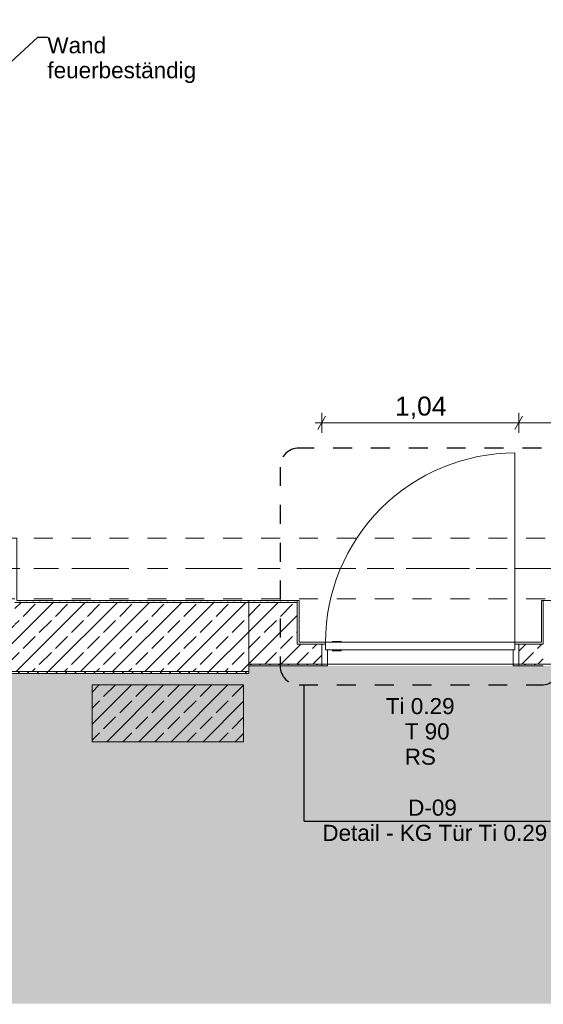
# Model space of a CAD drawing. Header units: metres. Extents: x -3.6 to 84.5, y -11 to 16.8.
# Tile 65 of 78: x 51.1 to 53.9, y -1.8 to 3.4. Entities that reach past the tile are written whole.
import ezdxf

# ---------------------------------------------------------------- set-up
doc = ezdxf.new("R2010")
doc.units = ezdxf.units.M
doc.header["$MEASUREMENT"] = 0
for name, pattern in [('Achse', [0.2, 0.1, -0.05, 0, -0.05]), ('Punktlinie eng', [0.0375, 0.0125, -0.025]), ('Strichlinie doppelt', [0.546806, 0.264583, -0.105833, 0.070556, -0.105833]), ('Untersicht', [0.1, 0.075, -0.025]), ('Wipeout_Contour', [1, 0, -1])]:
    doc.linetypes.add(name, pattern=pattern)
for name, color, linetype in [('152 - Bemaßung_ Beschriftung.Ausbau', 7, 'Continuous'), ('208 - Marker.Detail', 7, 'Continuous'), ('302 - Elemente.Schraffur', 7, 'Continuous'), ('451 - Universal.Achsen Raster', 7, 'Continuous'), ('603 - Struktur.Bodenplatte_ Decke Roh', 7, 'Continuous'), ('604 - Struktur.Wand Aussen', 7, 'Continuous'), ('607 - Struktur.Stütze', 7, 'Continuous'), ('608 - Struktur.Träger', 7, 'Continuous'), ('650 - Abdeckung.Fußboden Aufbau', 7, 'Continuous'), ('Neubau_653 - Abdeckung.TB Verkofferung', 7, 'Continuous')]:
    doc.layers.add(name, color=color, linetype=linetype)
doc.styles.add('ERSTELLTER_STIL_2', font='txt')
doc.dimstyles.new('ERSTELLTER_STIL__1', dxfattribs={"dimtxt": 0.1, "dimasz": 0.0532, "dimexe": 0.18, "dimexo": 0.0625, "dimgap": 0, "dimtad": 1, "dimtih": 1, "dimtoh": 1, "dimzin": 0, "dimdsep": 46, "dimtxsty": 'ERSTELLTER_STIL_2', "dimblk": 'ARROWHEAD_2', "dimblk1": 'ARROWHEAD_2', "dimblk2": 'ARROWHEAD_2', "dimcen": 0.09, "dimse1": 1, "dimse2": 1, "dimclrd": 7, "dimclre": 7, "dimclrt": 7, "dimazin": 0, "dimtfac": 1, "dimtdec": 4, "dimtmove": 0, "dimatfit": 3, "dimfxl": 1, "dimtolj": 1, "dimtzin": 0, "dimarcsym": 0})
doc.dimstyles.new('ERSTELLTER_STIL__2', dxfattribs={"dimtxt": 0.1, "dimasz": 0.0532, "dimexe": 0.18, "dimexo": 0.0625, "dimgap": 0, "dimtad": 1, "dimtih": 1, "dimtoh": 1, "dimzin": 0, "dimdsep": 46, "dimtxsty": 'ERSTELLTER_STIL_2', "dimblk": 'ARROWHEAD_2', "dimblk1": 'ARROWHEAD_2', "dimblk2": 'ARROWHEAD_2', "dimcen": 0.09, "dimse1": 1, "dimse2": 1, "dimclrd": 7, "dimclre": 7, "dimclrt": 7, "dimazin": 0, "dimtfac": 1, "dimtdec": 4, "dimtmove": 2, "dimatfit": 3, "dimfxl": 1, "dimtolj": 1, "dimtzin": 0, "dimarcsym": 0})
doc.dimstyles.new('ERSTELLTER_STIL__6', dxfattribs={"dimtxt": 0.18, "dimasz": 0.03648, "dimexe": 0.18, "dimexo": 0.0625, "dimgap": 0, "dimtad": 0, "dimtih": 1, "dimtoh": 1, "dimdec": 4, "dimzin": 0, "dimdsep": 46, "dimcen": 0.09, "dimadec": 0, "dimazin": 0, "dimtfac": 1, "dimtdec": 4, "dimtmove": 0, "dimatfit": 3, "dimldrblk": 'ARROWHEAD_11', "dimfxl": 1, "dimtolj": 1, "dimtzin": 0, "dimarcsym": 0})
pattern_1 = [(0, (0, 0), (0, 0.08660254), [0, -0.05]), (0, (0.025, 0.0433), (0, 0.08660254), [0, -0.05])]
pattern_2 = [(45, (0, 0), (-0.01767767, 0.01767767), [0, -0.025])]
pattern_3 = [(45, (0, 0), (-0.08485281, 0.08485281), []), (45, (-0.04243, 0.04243), (-0.08485281, 0.08485281), [0.09, -0.03])]

# ---------------------------------------------------------------- blocks, each defined once
blk = doc.blocks.new('ARROWHEAD_11')
at = {"color": 0, "linetype": 'Continuous', "lineweight": 0}
blk.add_line((0, 0), (-1, 0), dxfattribs=at)
at = {"color": 0, "linetype": 'Continuous', "lineweight": 0, "const_width": 0.25, "flags": 128}
blk.add_lwpolyline([(-0.125, 0, 1), (0.125, 0, 1)], format="xyb", close=True, dxfattribs=at)
blk = doc.blocks.new('*D51')
at = {"layer": '152 - Bemaßung_ Beschriftung.Ausbau', "color": 7, "linetype": 'Continuous', "lineweight": 5}
for p, q in [((-0.1048, -4.025), (-0.1452, -4.095)), ((-0.125, -4.1125), (-0.125, -4.0075)), ((0.0052, -4.025), (-0.0352, -4.095)), ((-0.015, -4.1125), (-0.015, -4.0075)), ((-0.1592, -4.06), (-0.125, -4.06)), ((-0.125, -4.06), (-0.015, -4.06)), ((-0.015, -4.06), (52.7, -4.06))]:
    blk.add_line(p, q, dxfattribs=at)
at = {"layer": '152 - Bemaßung_ Beschriftung.Ausbau', "color": 7, "lineweight": 5, "insert": (-0.1416, -4.0505), "char_height": 0.1, "attachment_point": 7, "style": 'ERSTELLTER_STIL_2'}
blk.add_mtext('\\A1;{\\pql;\\fArial|b0|i0|c0|p38;11}', dxfattribs=at)
blk = doc.blocks.new('ARROWHEAD_2')
at = {"color": 0, "linetype": 'Continuous', "lineweight": 0}
for p, q in [((0, 0), (-1, 0)), ((-0.378, -0.655), (0.378, 0.655))]:
    blk.add_line(p, q, dxfattribs=at)
blk = doc.blocks.new('*D52')
at = {"layer": '152 - Bemaßung_ Beschriftung.Ausbau', "color": 7, "linetype": 'Continuous', "lineweight": 5}
for p, q in [((0.0052, -4.025), (-0.0352, -4.095)), ((52.7202, -4.025), (52.6798, -4.095)), ((52.7, -4.1125), (52.7, -4.0075)), ((-0.015, -4.06), (52.7, -4.06))]:
    blk.add_line(p, q, dxfattribs=at)
at = {"layer": '152 - Bemaßung_ Beschriftung.Ausbau', "color": 7, "lineweight": 5, "insert": (26.1465, -4.0594), "char_height": 0.1, "attachment_point": 7, "style": 'ERSTELLTER_STIL_2'}
blk.add_mtext('\\A1;{\\pql;\\fArial|b0|i0|c0|p38;52,71\\fArial|b0|i0|c0|p38;\\A1{\\H.66x;\\S5^  ;}}', dxfattribs=at)
blk = doc.blocks.new('*D53')
at = {"layer": '152 - Bemaßung_ Beschriftung.Ausbau', "color": 7, "linetype": 'Continuous', "lineweight": 5}
for p, q in [((52.7202, -4.025), (52.6798, -4.095)), ((52.7, -4.1125), (52.7, -4.0075)), ((53.7602, -4.025), (53.7198, -4.095)), ((53.74, -4.1125), (53.74, -4.0075)), ((52.7, -4.06), (53.74, -4.06))]:
    blk.add_line(p, q, dxfattribs=at)
at = {"layer": '152 - Bemaßung_ Beschriftung.Ausbau', "color": 7, "lineweight": 5, "char_height": 0.1, "attachment_point": 7, "style": 'ERSTELLTER_STIL_2'}
for s, insert in [('\\A1;{\\pql;\\fArial|b0|i0|c0|p38;1,04}', (53.087, -4.04)), ('\\A1;{\\pql;\\fArial|b0|i0|c0|p38;1,96}', (53.087, -4.18))]:
    blk.add_mtext(s, dxfattribs=dict(at, insert=insert))
blk = doc.blocks.new('*D54')
at = {"layer": '152 - Bemaßung_ Beschriftung.Ausbau', "color": 7, "linetype": 'Continuous', "lineweight": 5}
for p, q in [((53.7602, -4.025), (53.7198, -4.095)), ((53.74, -4.1125), (53.74, -4.0075)), ((62.2952, -4.025), (62.2548, -4.095)), ((62.275, -4.1125), (62.275, -4.0075)), ((53.74, -4.06), (62.275, -4.06))]:
    blk.add_line(p, q, dxfattribs=at)
at = {"layer": '152 - Bemaßung_ Beschriftung.Ausbau', "color": 7, "lineweight": 5, "char_height": 0.1, "attachment_point": 7, "style": 'ERSTELLTER_STIL_2'}
for s, insert in [('\\A1;{\\pql;\\fArial|b0|i0|c0|p38;8,53\\fArial|b0|i0|c0|p38;\\A1{\\H.66x;\\S5^  ;}}', (57.8494, -4.0594)), ('\\A1;{\\pql;\\fArial|b0|i0|c0|p38;11}', (62.2669, -4.0505))]:
    blk.add_mtext(s, dxfattribs=dict(at, insert=insert))
blk = doc.blocks.new('*D87')
at = {"layer": '152 - Bemaßung_ Beschriftung.Ausbau', "color": 7, "linetype": 'Continuous', "lineweight": 5}
for p, q in [((51.1002, -5.025), (51.0598, -5.095)), ((51.08, -5.1125), (51.08, -5.0075)), ((54.4002, -5.025), (54.3598, -5.095)), ((54.38, -5.1125), (54.38, -5.0075)), ((51.08, -5.06), (54.38, -5.06))]:
    blk.add_line(p, q, dxfattribs=at)
at = {"layer": '152 - Bemaßung_ Beschriftung.Ausbau', "color": 7, "lineweight": 5, "insert": (52.597, -5.04), "char_height": 0.1, "attachment_point": 7, "style": 'ERSTELLTER_STIL_2'}
blk.add_mtext('\\A1;{\\pql;\\fArial|b0|i0|c0|p38;3,30}', dxfattribs=at)
blk = doc.blocks.new('*D125')
at = {"layer": '152 - Bemaßung_ Beschriftung.Ausbau', "color": 7, "linetype": 'Continuous', "lineweight": 5}
for p, q in [((-0.125, -5.6125), (-0.125, -5.5075)), ((62.385, -5.6125), (62.385, -5.5075)), ((-0.1592, -5.56), (-0.125, -5.56)), ((-0.1048, -5.525), (-0.1452, -5.595)), ((-0.125, -5.56), (62.385, -5.56)), ((62.3648, -5.595), (62.4052, -5.525)), ((62.385, -5.56), (62.4192, -5.56))]:
    blk.add_line(p, q, dxfattribs=at)
at = {"layer": '152 - Bemaßung_ Beschriftung.Ausbau', "color": 7, "lineweight": 5, "insert": (30.959, -5.54), "char_height": 0.1, "attachment_point": 7, "style": 'ERSTELLTER_STIL_2'}
blk.add_mtext('\\A1;{\\pql;\\fArial|b0|i0|c0|p38;62,51}', dxfattribs=at)
blk = doc.blocks.new('*D215')
at = {"layer": '152 - Bemaßung_ Beschriftung.Ausbau', "color": 7, "linetype": 'Continuous', "lineweight": 5}
for p, q in [((52.7202, 1.354), (52.6798, 1.284)), ((52.7, 1.2665), (52.7, 1.3715)), ((53.7602, 1.354), (53.7198, 1.284)), ((53.74, 1.2665), (53.74, 1.3715)), ((52.6658, 1.319), (52.7, 1.319)), ((52.7, 1.319), (53.74, 1.319))]:
    blk.add_line(p, q, dxfattribs=at)
at = {"layer": '152 - Bemaßung_ Beschriftung.Ausbau', "color": 7, "lineweight": 5, "insert": (53.087, 1.339), "char_height": 0.1, "attachment_point": 7, "style": 'ERSTELLTER_STIL_2'}
blk.add_mtext('\\A1;{\\pql;\\fArial|b0|i0|c0|p38;1,04}', dxfattribs=at)
blk = doc.blocks.new('*D216')
at = {"layer": '152 - Bemaßung_ Beschriftung.Ausbau', "color": 7, "linetype": 'Continuous', "lineweight": 5}
for p, q in [((53.7602, 1.354), (53.7198, 1.284)), ((53.74, 1.2665), (53.74, 1.3715)), ((54.3598, 1.284), (54.4002, 1.354)), ((54.38, 1.2665), (54.38, 1.3715)), ((53.74, 1.319), (54.38, 1.319)), ((54.38, 1.319), (54.4142, 1.319))]:
    blk.add_line(p, q, dxfattribs=at)
at = {"layer": '152 - Bemaßung_ Beschriftung.Ausbau', "color": 7, "lineweight": 5, "insert": (53.9841, 1.339), "char_height": 0.1, "attachment_point": 7, "style": 'ERSTELLTER_STIL_2'}
blk.add_mtext('\\A1;{\\pql;\\fArial|b0|i0|c0|p38;64}', dxfattribs=at)
blk = doc.blocks.new('*D307')
at = {"layer": '152 - Bemaßung_ Beschriftung.Ausbau', "color": 7, "linetype": 'Continuous', "lineweight": 5}
for p, q in [((51, -4.6125), (51, -4.5075)), ((54.47, -4.6125), (54.47, -4.5075)), ((51.0202, -4.525), (50.9798, -4.595)), ((51, -4.56), (54.47, -4.56)), ((54.4902, -4.525), (54.4498, -4.595))]:
    blk.add_line(p, q, dxfattribs=at)
at = {"layer": '152 - Bemaßung_ Beschriftung.Ausbau', "color": 7, "lineweight": 5, "char_height": 0.1, "attachment_point": 7, "style": 'ERSTELLTER_STIL_2'}
for s, insert in [('\\A1;{\\pql;\\fArial|b0|i0|c0|p38;3,47}', (52.5261, -4.54)), ('\\A1;{\\pql;\\fArial|b0|i0|c0|p38;12}', (54.298, -4.54))]:
    blk.add_mtext(s, dxfattribs=dict(at, insert=insert))

msp = doc.modelspace()

# ---------------------------------------------------------------- hatches: boundary and pattern name
at = {"layer": '302 - Elemente.Schraffur', "linetype": 'Continuous', "lineweight": 0, "true_color": 0x151515}
msp.add_hatch(color=250, dxfattribs=at).paths.add_polyline_path([(43.73, -1.7492), (55.21, -1.7492), (55.21, -0.005), (54.38, -0.005), (54.38, 0.035), (52.315, 0.035), (52.315, -0.005), (43.73, -0.005)])
at = {"layer": '604 - Struktur.Wand Aussen', "linetype": 'Continuous', "lineweight": 0, "true_color": 0x000000}
h = msp.add_hatch(dxfattribs=at)
h.set_pattern_fill('Beton__Stahlbeton_0001', color=18, style=0, pattern_type=2)
h.set_pattern_definition(pattern_3)
h.paths.add_polyline_path([(51.08, 0.25), (50.93, 0.25), (50.93, 0.005), (52.315, 0.005), (52.315, 0.37), (51.08, 0.37)])
h = msp.add_hatch(dxfattribs=at)
h.set_pattern_fill('Gips_0001', color=18, style=0, pattern_type=2)
h.set_pattern_definition(pattern_2)
h.paths.add_polyline_path([(52.315, 0.38), (51.09, 0.38), (51.09, 0.37), (52.315, 0.37)])
h = msp.add_hatch(dxfattribs=at)
h.set_pattern_fill('Gips_0001', color=18, style=0, pattern_type=2)
h.set_pattern_definition(pattern_2)
h.paths.add_polyline_path([(52.57, 0.38), (52.315, 0.38), (52.315, 0.37), (52.57, 0.37)])
h = msp.add_hatch(dxfattribs=at)
h.set_pattern_fill('Beton__Stahlbeton_0001', color=18, style=0, pattern_type=2)
h.set_pattern_definition(pattern_3)
h.paths.add_polyline_path([(52.315, 0.045), (52.57, 0.045), (52.57, 0.37), (52.315, 0.37)])
h = msp.add_hatch(dxfattribs=at)
h.set_pattern_fill('Beton__Stahlbeton_0001', color=18, style=0, pattern_type=2)
h.set_pattern_definition(pattern_3)
h.paths.add_polyline_path([(52.7, 0.15), (52.57, 0.15), (52.57, 0.045), (52.7, 0.045)])
h = msp.add_hatch(dxfattribs=at)
h.set_pattern_fill('Beton__Stahlbeton_0001', color=18, style=0, pattern_type=2)
h.set_pattern_definition(pattern_3)
h.paths.add_polyline_path([(53.87, 0.15), (53.74, 0.15), (53.74, 0.045), (53.87, 0.045)])
h = msp.add_hatch(dxfattribs=at)
h.set_pattern_fill('Verputz_0001', color=18, style=0, pattern_type=2)
h.set_pattern_definition(pattern_1)
h.paths.add_polyline_path([(50.93, -0.005), (52.315, -0.005), (52.315, 0.005), (50.93, 0.005)])
h = msp.add_hatch(dxfattribs=at)
h.set_pattern_fill('Verputz_0001', color=18, style=0, pattern_type=2)
h.set_pattern_definition(pattern_1)
h.paths.add_polyline_path([(52.315, 0.035), (52.57, 0.035), (52.57, 0.045), (52.315, 0.045)])
h = msp.add_hatch(dxfattribs=at)
h.set_pattern_fill('Verputz_0001', color=18, style=0, pattern_type=2)
h.set_pattern_definition(pattern_1)
h.paths.add_polyline_path([(52.57, 0.035), (52.7, 0.035), (52.7, 0.045), (52.57, 0.045)])
h = msp.add_hatch(dxfattribs=at)
h.set_pattern_fill('Verputz_0001', color=18, style=0, pattern_type=2)
h.set_pattern_definition(pattern_1)
h.paths.add_polyline_path([(53.87, 0.045), (53.74, 0.045), (53.74, 0.035), (53.87, 0.035)])
at = {"layer": '607 - Struktur.Stütze', "linetype": 'Continuous', "lineweight": 0, "true_color": 0x000000}
h = msp.add_hatch(dxfattribs=at)
h.set_pattern_fill('Beton__Stahlbeton_0001', color=18, style=0, pattern_type=2)
h.set_pattern_definition(pattern_3)
h.paths.add_polyline_path([(52.2875, -0.365), (52.2875, -0.065), (51.4875, -0.065), (51.4875, -0.365)])

# ---------------------------------------------------------------- linework, layer by layer
at = {"layer": '208 - Marker.Detail', "color": 30, "linetype": 'Punktlinie eng', "lineweight": 25, "true_color": 0xff6e00}
for p, q in [((53.86, 1.1858), (52.58, 1.1858)), ((52.48, 1.0858), (52.48, 0.035)), ((52.58, -0.065), (53.86, -0.065))]:
    msp.add_line(p, q, dxfattribs=at)
at = {"layer": '208 - Marker.Detail', "color": 30, "linetype": 'Continuous', "lineweight": 25, "true_color": 0xff6e00}
for p, q in [((52.6071, -0.7848), (52.6071, -0.065)), ((52.6071, -0.7848), (52.6571, -0.7848)), ((52.6571, -0.7848), (53.9071, -0.7848))]:
    msp.add_line(p, q, dxfattribs=at)
at = {"layer": '208 - Marker.Detail', "color": 30, "linetype": 'Punktlinie eng', "lineweight": 25, "true_color": 0xff6e00}
for centre, start, end in [((52.58, 1.0858), 90, 180), ((53.86, 1.0858), 0, 90), ((52.58, 0.035), 180, 270), ((53.86, 0.035), 270, 0)]:
    msp.add_arc(centre, 0.1, start, end, dxfattribs=at)
at = {"layer": '451 - Universal.Achsen Raster', "color": 160, "linetype": 'Strichlinie doppelt', "lineweight": 9, "true_color": 0x3232ff}
msp.add_line((64.935, 0.55), (-3.175, 0.55), dxfattribs=at)
at = {"layer": '603 - Struktur.Bodenplatte_ Decke Roh', "color": 7, "linetype": 'Continuous', "lineweight": 13, "flags": 128}
msp.add_lwpolyline([(-0.015, 0.005), (52.315, 0.005), (52.315, 0.045), (54.38, 0.045), (54.38, 0.005), (62.275, 0.005), (62.275, 13.695), (-0.015, 13.695)], close=True, dxfattribs=at)
at = {"layer": '604 - Struktur.Wand Aussen', "color": 7, "linetype": 'Continuous', "lineweight": 18}
for p, q in [((52.315, 0.37), (51.08, 0.37)), ((52.57, 0.37), (52.315, 0.37)), ((52.57, 0.15), (52.57, 0.37)), ((53.87, 0.37), (53.87, 0.15)), ((52.7, 0.15), (52.57, 0.15)), ((52.7, 0.045), (52.7, 0.15)), ((53.74, 0.15), (53.74, 0.045)), ((53.87, 0.15), (53.74, 0.15)), ((50.93, 0.005), (52.315, 0.005)), ((52.315, 0.045), (52.57, 0.045)), ((52.57, 0.045), (52.7, 0.045)), ((53.74, 0.045), (53.87, 0.045))]:
    msp.add_line(p, q, dxfattribs=at)
at = {"layer": '604 - Struktur.Wand Aussen', "color": 7, "linetype": 'Continuous', "lineweight": 13}
for p, q in [((52.57, 0.37), (52.57, 0.38)), ((53.87, 0.38), (53.87, 0.37)), ((52.57, 0.035), (52.7, 0.035)), ((52.7, 0.035), (52.7, 0.045)), ((53.74, 0.045), (53.74, 0.035)), ((53.74, 0.035), (53.87, 0.035))]:
    msp.add_line(p, q, dxfattribs=at)
at = {"layer": '604 - Struktur.Wand Aussen', "color": 1, "linetype": 'Continuous', "lineweight": 13}
for p, q in [((52.72, 0.15), (52.72, 0.16)), ((53.72, 0.16), (53.72, 0.15)), ((52.7, 0.12), (52.7, 0.15)), ((52.7, 0.15), (52.72, 0.15)), ((52.7, 0.035), (52.7, 0.12)), ((52.72, 0.12), (52.72, 0.15)), ((53.71, 0.12), (53.72, 0.12)), ((53.71, 0.035), (53.71, 0.12)), ((53.72, 0.15), (53.72, 0.12)), ((53.72, 0.15), (53.74, 0.15)), ((53.74, 0.15), (53.74, 0.12)), ((53.74, 0.12), (53.74, 0.035)), ((52.73, 0.035), (52.7, 0.035)), ((53.74, 0.035), (53.71, 0.035))]:
    msp.add_line(p, q, dxfattribs=at)
at = {"layer": '604 - Struktur.Wand Aussen', "color": 7, "linetype": 'Continuous', "lineweight": 13, "flags": 128}
for points in [[(52.315, 0.38), (51.09, 0.38)], [(52.315, 0.37), (52.315, 0.38)], [(52.57, 0.38), (52.315, 0.38)], [(52.315, 0.37), (52.315, 0.38)], [(52.315, 0.035), (52.315, 0.045)], [(52.315, 0.035), (52.57, 0.035)], [(52.315, -0.005), (52.315, 0.005)], [(50.93, -0.005), (52.315, -0.005)]]:
    msp.add_lwpolyline(points, dxfattribs=at)
at = {"layer": '604 - Struktur.Wand Aussen', "color": 7, "linetype": 'Continuous', "lineweight": 18, "flags": 128}
for points in [[(52.315, 0.005), (52.315, 0.37)], [(52.315, 0.045), (52.315, 0.37)]]:
    msp.add_lwpolyline(points, dxfattribs=at)
at = {"layer": '607 - Struktur.Stütze', "color": 7, "linetype": 'Continuous', "lineweight": 13, "flags": 128}
msp.add_lwpolyline([(52.2875, -0.365), (52.2875, -0.065), (51.4875, -0.065), (51.4875, -0.365)], close=True, dxfattribs=at)
at = {"layer": '608 - Struktur.Träger', "color": 7, "linetype": 'Untersicht', "lineweight": 13}
for p, q in [((0.38, 0.71), (61.88, 0.71)), ((0.38, 0.39), (61.88, 0.39))]:
    msp.add_line(p, q, dxfattribs=at)
at = {"layer": '608 - Struktur.Träger', "color": 7, "linetype": 'Achse', "lineweight": 9}
msp.add_line((0.38, 0.55), (61.88, 0.55), dxfattribs=at)
at = {"layer": '650 - Abdeckung.Fußboden Aufbau', "color": 7, "linetype": 'Continuous', "lineweight": 13, "flags": 128}
msp.add_lwpolyline([(51, 5.925), (51, 0.71), (51.09, 0.71), (51.09, 0.38), (52.58, 0.38), (52.58, 0.16), (53.86, 0.16), (53.86, 0.38), (54.37, 0.38), (54.37, 0.71), (54.47, 0.71), (54.47, 5.19), (54.37, 5.19), (54.37, 6.01), (54.69, 6.01), (54.69, 5.925), (55.83, 5.925)], dxfattribs=at)

# ---------------------------------------------------------------- texts
at = {"layer": '152 - Bemaßung_ Beschriftung.Ausbau', "color": 7, "linetype": 'Continuous', "lineweight": 9, "insert": (51.2513, 3.3561), "char_height": 0.085, "attachment_point": 1, "line_spacing_factor": 0.930574, "style": 'ERSTELLTER_STIL_2'}
msp.add_mtext('\\A1;{\\pql;\\fArial|b0|i0|c0|p38;Wand\\P\\pql;\\fArial|b0|i0|c0|p38;feuerbeständig}', dxfattribs=at)
at = {"layer": '208 - Marker.Detail', "color": 30, "lineweight": 25, "true_color": 0xff6e00, "char_height": 0.085, "style": 'ERSTELLTER_STIL_2'}
for s, insert, attachment_point in [('\\A1;{\\pql;\\fArial|b0|i0|c0|p38;D-09}', (53.1562, -0.757), 7), ('\\A1;{\\pql;\\fArial|b0|i0|c0|p38;Detail - KG Tür Ti 0.29}', (52.7032, -0.8042), 1)]:
    msp.add_mtext(s, dxfattribs=dict(at, insert=insert, attachment_point=attachment_point))
at = {"layer": '604 - Struktur.Wand Aussen', "color": 1, "lineweight": 9, "char_height": 0.085, "style": 'ERSTELLTER_STIL_2'}
for s, insert, attachment_point in [('\\A1;{\\pqc;\\pt0;\\fArial|b0|i0|c0|p38;Ti 0.29}', (53.22, -0.2208), 8), ('\\A1;{\\pqr;\\pt0;\\fArial|b0|i0|c0|p38;}', (53.0727, -0.2486), 3), ('\\A1;{\\pql;\\pt0;\\fArial|b0|i0|c0|p38;T 90}', (53.138, -0.268), 1), ('\\A1;{\\pqr;\\pt0;\\fArial|b0|i0|c0|p38;}', (53.0727, -0.3821), 3), ('\\A1;{\\pql;\\pt0;\\fArial|b0|i0|c0|p38;RS}', (53.138, -0.4016), 1)]:
    msp.add_mtext(s, dxfattribs=dict(at, insert=insert, attachment_point=attachment_point))

# ---------------------------------------------------------------- dimensions: what is measured, and where the dimension line sits
at = {"layer": '152 - Bemaßung_ Beschriftung.Ausbau', "color": 7, "linetype": 'Continuous', "lineweight": 5}
for base, p1, p2, dimstyle, picture, middle in [((-0.015, -4.06), (-0.125, -0.105), (-0.015, 6.855), 'ERSTELLTER_STIL__2', '*D51', (-0.0653, -4.0005)), ((52.69999, -4.06), (-0.015, 6.855), (52.69999, 0.045), 'ERSTELLTER_STIL__1', '*D52', (26.44954, -3.99)), ((62.275, -4.06), (53.73999, 0.045), (62.275, 6.845), 'ERSTELLTER_STIL__1', '*D54', (58.11437, -3.99)), ((54.38, 1.319), (53.74, 0.035), (54.38, 0.7), 'ERSTELLTER_STIL__1', '*D216', (54.0603, 1.389)), ((62.385, -5.56), (-0.125, -0.105), (62.385, -0.105), 'ERSTELLTER_STIL__1', '*D125', (31.127, -5.49))]:
    dim = msp.add_linear_dim(base=base, p1=p1, p2=p2, dimstyle=dimstyle, dxfattribs=at)
    dim.commit()
    dim.dimension.update_dxf_attribs({"geometry": picture, "text_midpoint": middle, "dimtype": 160})
dim = msp.add_linear_dim(base=(53.74, -4.06), p1=(52.7, 0.045), p2=(53.74, 0.045), text='<MeasuredValue>^M1,96', dimstyle='ERSTELLTER_STIL__1', dxfattribs=at)
dim.commit()
dim.dimension.update_dxf_attribs({"geometry": '*D53', "text_midpoint": (53.6606, -4.13), "dimtype": 160})

# ---------------------------------------------------------------- leaders
at = {"layer": '152 - Bemaßung_ Beschriftung.Ausbau', "color": 7, "linetype": 'Continuous', "lineweight": 9, "annotation_type": 0, "has_hookline": 1, "hookline_direction": 0, "text_width": 0.7758}
msp.add_leader([(50.9647, 3.1389), (51.2013, 3.3561), (51.2513, 3.3561)], dimstyle='ERSTELLTER_STIL__6', dxfattribs=at)

# ---------------------------------------------------------------- next in the draw order: wipeouts: each hides what was drawn before it
at = {"color": 254, "linetype": 'Wipeout_Contour', "lineweight": 0, "ltscale": 211.229666}
msp.add_wipeout([(52.805, 0.16), (52.805, 0.165), (52.8046, 0.165), (52.8046, 0.16)], dxfattribs=at).dxf.layer = '604 - Struktur.Wand Aussen'
at = {"color": 254, "linetype": 'Wipeout_Contour', "lineweight": 0, "ltscale": 211.229189}
msp.add_wipeout([(52.805, 0.12), (52.8046, 0.12), (52.8046, 0.115), (52.805, 0.115)], dxfattribs=at).dxf.layer = '604 - Struktur.Wand Aussen'

# ---------------------------------------------------------------- next in the draw order: wipeouts: each hides what was drawn before it
at = {"color": 254, "linetype": 'Wipeout_Contour', "lineweight": 0, "ltscale": 211.226651}
msp.add_wipeout([(52.8046, 0.16), (52.8046, 0.165), (52.8035, 0.165), (52.8035, 0.16)], dxfattribs=at).dxf.layer = '604 - Struktur.Wand Aussen'
at = {"color": 254, "linetype": 'Wipeout_Contour', "lineweight": 0, "ltscale": 211.226173}
msp.add_wipeout([(52.8046, 0.12), (52.8035, 0.12), (52.8035, 0.115), (52.8046, 0.115)], dxfattribs=at).dxf.layer = '604 - Struktur.Wand Aussen'

# ---------------------------------------------------------------- next in the draw order: wipeouts: each hides what was drawn before it
at = {"color": 254, "linetype": 'Wipeout_Contour', "lineweight": 0, "ltscale": 211.220712}
msp.add_wipeout([(52.8035, 0.16), (52.8035, 0.165), (52.8016, 0.165), (52.8016, 0.16)], dxfattribs=at).dxf.layer = '604 - Struktur.Wand Aussen'
at = {"color": 254, "linetype": 'Wipeout_Contour', "lineweight": 0, "ltscale": 211.220235}
msp.add_wipeout([(52.8035, 0.12), (52.8016, 0.12), (52.8016, 0.115), (52.8035, 0.115)], dxfattribs=at).dxf.layer = '604 - Struktur.Wand Aussen'

# ---------------------------------------------------------------- next in the draw order: wipeouts: each hides what was drawn before it
at = {"color": 254, "linetype": 'Wipeout_Contour', "lineweight": 0, "ltscale": 211.21203}
msp.add_wipeout([(52.8016, 0.16), (52.8016, 0.165), (52.7991, 0.165), (52.7991, 0.16)], dxfattribs=at).dxf.layer = '604 - Struktur.Wand Aussen'
at = {"color": 254, "linetype": 'Wipeout_Contour', "lineweight": 0, "ltscale": 211.211553}
msp.add_wipeout([(52.8016, 0.12), (52.7991, 0.12), (52.7991, 0.115), (52.8016, 0.115)], dxfattribs=at).dxf.layer = '604 - Struktur.Wand Aussen'

# ---------------------------------------------------------------- next in the draw order: wipeouts: each hides what was drawn before it
at = {"color": 254, "linetype": 'Wipeout_Contour', "lineweight": 0, "ltscale": 211.200868}
msp.add_wipeout([(52.7991, 0.16), (52.7991, 0.165), (52.7961, 0.165), (52.7961, 0.16)], dxfattribs=at).dxf.layer = '604 - Struktur.Wand Aussen'
at = {"color": 254, "linetype": 'Wipeout_Contour', "lineweight": 0, "ltscale": 211.200391}
msp.add_wipeout([(52.7991, 0.12), (52.7961, 0.12), (52.7961, 0.115), (52.7991, 0.115)], dxfattribs=at).dxf.layer = '604 - Struktur.Wand Aussen'

# ---------------------------------------------------------------- next in the draw order: wipeouts: each hides what was drawn before it
at = {"color": 254, "linetype": 'Wipeout_Contour', "lineweight": 0, "ltscale": 211.187567}
msp.add_wipeout([(52.7961, 0.16), (52.7961, 0.165), (52.7925, 0.165), (52.7925, 0.16)], dxfattribs=at).dxf.layer = '604 - Struktur.Wand Aussen'
at = {"color": 254, "linetype": 'Wipeout_Contour', "lineweight": 0, "ltscale": 211.18709}
msp.add_wipeout([(52.7961, 0.12), (52.7925, 0.12), (52.7925, 0.115), (52.7961, 0.115)], dxfattribs=at).dxf.layer = '604 - Struktur.Wand Aussen'

# ---------------------------------------------------------------- next in the draw order: wipeouts: each hides what was drawn before it
at = {"color": 254, "linetype": 'Wipeout_Contour', "lineweight": 0, "ltscale": 211.172529}
msp.add_wipeout([(52.7925, 0.16), (52.7925, 0.165), (52.7885, 0.165), (52.7885, 0.16)], dxfattribs=at).dxf.layer = '604 - Struktur.Wand Aussen'
at = {"color": 254, "linetype": 'Wipeout_Contour', "lineweight": 0, "ltscale": 211.172052}
msp.add_wipeout([(52.7925, 0.12), (52.7885, 0.12), (52.7885, 0.115), (52.7925, 0.115)], dxfattribs=at).dxf.layer = '604 - Struktur.Wand Aussen'

# ---------------------------------------------------------------- next in the draw order: wipeouts: each hides what was drawn before it
at = {"color": 254, "linetype": 'Wipeout_Contour', "lineweight": 0, "ltscale": 211.156212}
msp.add_wipeout([(52.7885, 0.16), (52.7885, 0.165), (52.7843, 0.165), (52.7843, 0.16)], dxfattribs=at).dxf.layer = '604 - Struktur.Wand Aussen'
at = {"color": 254, "linetype": 'Wipeout_Contour', "lineweight": 0, "ltscale": 211.155735}
msp.add_wipeout([(52.7885, 0.12), (52.7843, 0.12), (52.7843, 0.115), (52.7885, 0.115)], dxfattribs=at).dxf.layer = '604 - Struktur.Wand Aussen'

# ---------------------------------------------------------------- next in the draw order: wipeouts: each hides what was drawn before it
at = {"color": 254, "linetype": 'Wipeout_Contour', "lineweight": 0, "ltscale": 211.139112}
msp.add_wipeout([(52.7843, 0.16), (52.7843, 0.165), (52.78, 0.165), (52.78, 0.16)], dxfattribs=at).dxf.layer = '604 - Struktur.Wand Aussen'
at = {"color": 254, "linetype": 'Wipeout_Contour', "lineweight": 0, "ltscale": 211.138635}
msp.add_wipeout([(52.7843, 0.12), (52.78, 0.12), (52.78, 0.115), (52.7843, 0.115)], dxfattribs=at).dxf.layer = '604 - Struktur.Wand Aussen'

# ---------------------------------------------------------------- next in the draw order: wipeouts: each hides what was drawn before it
at = {"color": 254, "linetype": 'Wipeout_Contour', "lineweight": 0, "ltscale": 211.121748}
msp.add_wipeout([(52.78, 0.16), (52.78, 0.165), (52.7756, 0.165), (52.7756, 0.16)], dxfattribs=at).dxf.layer = '604 - Struktur.Wand Aussen'
at = {"color": 254, "linetype": 'Wipeout_Contour', "lineweight": 0, "ltscale": 211.121271}
msp.add_wipeout([(52.78, 0.12), (52.7756, 0.12), (52.7756, 0.115), (52.78, 0.115)], dxfattribs=at).dxf.layer = '604 - Struktur.Wand Aussen'

# ---------------------------------------------------------------- next in the draw order: linework, layer by layer
at = {"layer": '604 - Struktur.Wand Aussen', "color": 1, "linetype": 'Continuous', "lineweight": 13}
for p, q in [((52.8046, 0.165), (52.8035, 0.165)), ((52.805, 0.165), (52.8046, 0.165)), ((52.8046, 0.115), (52.8035, 0.115)), ((52.805, 0.115), (52.8046, 0.115))]:
    msp.add_line(p, q, dxfattribs=at)

# ---------------------------------------------------------------- next in the draw order: wipeouts: each hides what was drawn before it
at = {"color": 254, "linetype": 'Wipeout_Contour', "lineweight": 0, "ltscale": 211.104648}
msp.add_wipeout([(52.7756, 0.16), (52.7756, 0.165), (52.7714, 0.165), (52.7714, 0.16)], dxfattribs=at).dxf.layer = '604 - Struktur.Wand Aussen'
at = {"color": 254, "linetype": 'Wipeout_Contour', "lineweight": 0, "ltscale": 211.104171}
msp.add_wipeout([(52.7756, 0.12), (52.7714, 0.12), (52.7714, 0.115), (52.7756, 0.115)], dxfattribs=at).dxf.layer = '604 - Struktur.Wand Aussen'

# ---------------------------------------------------------------- next in the draw order: linework, layer by layer
at = {"layer": '604 - Struktur.Wand Aussen', "color": 1, "linetype": 'Continuous', "lineweight": 13}
for p, q in [((52.8016, 0.165), (52.7991, 0.165)), ((52.8035, 0.165), (52.8016, 0.165)), ((52.8016, 0.115), (52.7991, 0.115)), ((52.8035, 0.115), (52.8016, 0.115))]:
    msp.add_line(p, q, dxfattribs=at)

# ---------------------------------------------------------------- next in the draw order: wipeouts: each hides what was drawn before it
at = {"color": 254, "linetype": 'Wipeout_Contour', "lineweight": 0, "ltscale": 211.088331}
msp.add_wipeout([(52.7714, 0.16), (52.7714, 0.165), (52.7675, 0.165), (52.7675, 0.16)], dxfattribs=at).dxf.layer = '604 - Struktur.Wand Aussen'
at = {"color": 254, "linetype": 'Wipeout_Contour', "lineweight": 0, "ltscale": 211.087854}
msp.add_wipeout([(52.7714, 0.12), (52.7675, 0.12), (52.7675, 0.115), (52.7714, 0.115)], dxfattribs=at).dxf.layer = '604 - Struktur.Wand Aussen'

# ---------------------------------------------------------------- next in the draw order: linework, layer by layer
at = {"layer": '604 - Struktur.Wand Aussen', "color": 1, "linetype": 'Continuous', "lineweight": 13}
for p, q in [((52.7991, 0.165), (52.7961, 0.165)), ((52.7991, 0.115), (52.7961, 0.115))]:
    msp.add_line(p, q, dxfattribs=at)

# ---------------------------------------------------------------- next in the draw order: wipeouts: each hides what was drawn before it
at = {"color": 254, "linetype": 'Wipeout_Contour', "lineweight": 0, "ltscale": 211.073294}
msp.add_wipeout([(52.7675, 0.16), (52.7675, 0.165), (52.7639, 0.165), (52.7639, 0.16)], dxfattribs=at).dxf.layer = '604 - Struktur.Wand Aussen'
at = {"color": 254, "linetype": 'Wipeout_Contour', "lineweight": 0, "ltscale": 211.072816}
msp.add_wipeout([(52.7675, 0.12), (52.7639, 0.12), (52.7639, 0.115), (52.7675, 0.115)], dxfattribs=at).dxf.layer = '604 - Struktur.Wand Aussen'

# ---------------------------------------------------------------- next in the draw order: linework, layer by layer
at = {"layer": '604 - Struktur.Wand Aussen', "color": 1, "linetype": 'Continuous', "lineweight": 13}
for p, q in [((52.7961, 0.165), (52.7925, 0.165)), ((52.7961, 0.115), (52.7925, 0.115))]:
    msp.add_line(p, q, dxfattribs=at)

# ---------------------------------------------------------------- next in the draw order: wipeouts: each hides what was drawn before it
at = {"color": 254, "linetype": 'Wipeout_Contour', "lineweight": 0, "ltscale": 211.059992}
msp.add_wipeout([(52.7639, 0.16), (52.7639, 0.165), (52.7608, 0.165), (52.7608, 0.16)], dxfattribs=at).dxf.layer = '604 - Struktur.Wand Aussen'
at = {"color": 254, "linetype": 'Wipeout_Contour', "lineweight": 0, "ltscale": 211.059515}
msp.add_wipeout([(52.7639, 0.12), (52.7608, 0.12), (52.7608, 0.115), (52.7639, 0.115)], dxfattribs=at).dxf.layer = '604 - Struktur.Wand Aussen'

# ---------------------------------------------------------------- next in the draw order: linework, layer by layer
at = {"layer": '604 - Struktur.Wand Aussen', "color": 1, "linetype": 'Continuous', "lineweight": 13}
for p, q in [((52.7925, 0.165), (52.7885, 0.165)), ((52.7925, 0.115), (52.7885, 0.115))]:
    msp.add_line(p, q, dxfattribs=at)

# ---------------------------------------------------------------- next in the draw order: wipeouts: each hides what was drawn before it
at = {"color": 254, "linetype": 'Wipeout_Contour', "lineweight": 0, "ltscale": 211.048831}
msp.add_wipeout([(52.7608, 0.16), (52.7608, 0.165), (52.7583, 0.165), (52.7583, 0.16)], dxfattribs=at).dxf.layer = '604 - Struktur.Wand Aussen'
at = {"color": 254, "linetype": 'Wipeout_Contour', "lineweight": 0, "ltscale": 211.048353}
msp.add_wipeout([(52.7608, 0.12), (52.7583, 0.12), (52.7583, 0.115), (52.7608, 0.115)], dxfattribs=at).dxf.layer = '604 - Struktur.Wand Aussen'

# ---------------------------------------------------------------- next in the draw order: wipeouts: each hides what was drawn before it
at = {"color": 254, "linetype": 'Wipeout_Contour', "lineweight": 0, "ltscale": 211.040149}
msp.add_wipeout([(52.7583, 0.16), (52.7583, 0.165), (52.7565, 0.165), (52.7565, 0.16)], dxfattribs=at).dxf.layer = '604 - Struktur.Wand Aussen'
at = {"color": 254, "linetype": 'Wipeout_Contour', "lineweight": 0, "ltscale": 211.039671}
msp.add_wipeout([(52.7583, 0.12), (52.7565, 0.12), (52.7565, 0.115), (52.7583, 0.115)], dxfattribs=at).dxf.layer = '604 - Struktur.Wand Aussen'

# ---------------------------------------------------------------- next in the draw order: linework, layer by layer
at = {"layer": '604 - Struktur.Wand Aussen', "color": 1, "linetype": 'Continuous', "lineweight": 13}
for p, q in [((52.7885, 0.165), (52.7843, 0.165)), ((52.7885, 0.115), (52.7843, 0.115))]:
    msp.add_line(p, q, dxfattribs=at)

# ---------------------------------------------------------------- next in the draw order: wipeouts: each hides what was drawn before it
at = {"color": 254, "linetype": 'Wipeout_Contour', "lineweight": 0, "ltscale": 211.03421}
msp.add_wipeout([(52.7565, 0.16), (52.7565, 0.165), (52.7554, 0.165), (52.7554, 0.16)], dxfattribs=at).dxf.layer = '604 - Struktur.Wand Aussen'
at = {"color": 254, "linetype": 'Wipeout_Contour', "lineweight": 0, "ltscale": 211.033733}
msp.add_wipeout([(52.7565, 0.12), (52.7554, 0.12), (52.7554, 0.115), (52.7565, 0.115)], dxfattribs=at).dxf.layer = '604 - Struktur.Wand Aussen'

# ---------------------------------------------------------------- next in the draw order: wipeouts: each hides what was drawn before it
at = {"color": 254, "linetype": 'Wipeout_Contour', "lineweight": 0, "ltscale": 211.031195}
msp.add_wipeout([(52.7554, 0.16), (52.7554, 0.165), (52.755, 0.165), (52.755, 0.16)], dxfattribs=at).dxf.layer = '604 - Struktur.Wand Aussen'
at = {"color": 254, "linetype": 'Wipeout_Contour', "lineweight": 0, "ltscale": 211.030717}
msp.add_wipeout([(52.7554, 0.12), (52.755, 0.12), (52.755, 0.115), (52.7554, 0.115)], dxfattribs=at).dxf.layer = '604 - Struktur.Wand Aussen'

# ---------------------------------------------------------------- next in the draw order: linework, layer by layer
at = {"layer": '604 - Struktur.Wand Aussen', "color": 1, "linetype": 'Continuous', "lineweight": 13}
for p, q in [((52.72, 0.16), (53.72, 0.16)), ((52.7554, 0.165), (52.755, 0.165)), ((52.7565, 0.165), (52.7554, 0.165)), ((52.7583, 0.165), (52.7565, 0.165)), ((52.7608, 0.165), (52.7583, 0.165)), ((52.7639, 0.165), (52.7608, 0.165)), ((52.7675, 0.165), (52.7639, 0.165)), ((52.7714, 0.165), (52.7675, 0.165)), ((52.7756, 0.165), (52.7714, 0.165)), ((52.78, 0.165), (52.7756, 0.165)), ((52.7843, 0.165), (52.78, 0.165)), ((52.72, 0.12), (52.73, 0.12)), ((53.71, 0.12), (52.73, 0.12)), ((52.73, 0.12), (52.73, 0.035)), ((52.7554, 0.115), (52.755, 0.115)), ((52.7565, 0.115), (52.7554, 0.115)), ((52.7583, 0.115), (52.7565, 0.115)), ((52.7608, 0.115), (52.7583, 0.115)), ((52.7639, 0.115), (52.7608, 0.115)), ((52.7675, 0.115), (52.7639, 0.115)), ((52.7714, 0.115), (52.7675, 0.115)), ((52.7756, 0.115), (52.7714, 0.115)), ((52.78, 0.115), (52.7756, 0.115)), ((52.7843, 0.115), (52.78, 0.115))]:
    msp.add_line(p, q, dxfattribs=at)
at = {"layer": 'Neubau_653 - Abdeckung.TB Verkofferung', "color": 1, "linetype": 'Continuous', "lineweight": 9, "flags": 128}
msp.add_lwpolyline([(52.72, 0.16, -0.414214), (53.72, 1.16), (53.72, 0.16)], format="xyb", dxfattribs=at)

# ---------------------------------------------------------------- next in the draw order: dimensions: what is measured, and where the dimension line sits
at = {"layer": '152 - Bemaßung_ Beschriftung.Ausbau', "color": 7, "linetype": 'Continuous', "lineweight": 5}
for base, p1, p2, picture, middle in [((54.47, -4.56), (51, 3.3125), (54.47, 2.95), '*D307', (52.656, -4.49)), ((53.74, 1.319), (52.7, 0.035), (53.74, 0.035), '*D215', (53.2168, 1.389)), ((54.38, -5.06), (51.08, 0.7), (54.38, 0.7), '*D87', (52.7268, -4.99))]:
    dim = msp.add_linear_dim(base=base, p1=p1, p2=p2, dimstyle='ERSTELLTER_STIL__1', dxfattribs=at)
    dim.commit()
    dim.dimension.update_dxf_attribs({"geometry": picture, "text_midpoint": middle, "dimtype": 160})

doc.saveas('drawing.dxf')
